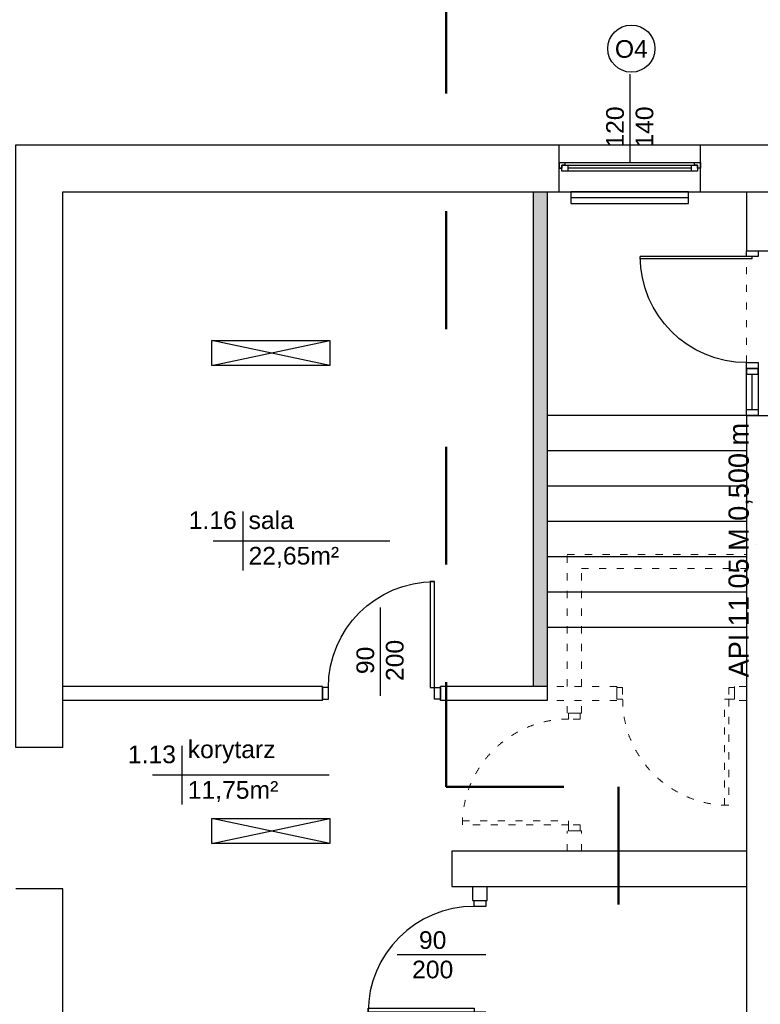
# Model space of a CAD drawing. Header units: millimetres. Extents: x 3698380 to 4312681, y 679670 to 844285.
# Tile 69 of 100: x 4071183 to 4077468, y 786427 to 794789. Entities that reach past the tile are written whole.
import ezdxf
from ezdxf.enums import TextEntityAlignment as Align

# ---------------------------------------------------------------- set-up
doc = ezdxf.new("R2010")
doc.units = ezdxf.units.MM
doc.header["$LTSCALE"] = 10
doc.linetypes.add('1', pattern=[2, 1, -1])
doc.linetypes.add('ACAD_ISO03W100', pattern=[30, 12, -18])
for name, color, linetype, lineweight in [('0 20 cienka', 8, 'Continuous', 20), ('HVAC_zakres_opracowania', 1, '1', 50), ('SAN_Grzejniki CO na rzucie', 7, 'Continuous', 13)]:
    doc.layers.add(name, color=color, linetype=linetype, lineweight=lineweight)
for name, color, linetype in [('_wytyczne ele', 6, 'Continuous'), ('A_kreskowanie', 8, 'Continuous'), ('A_sc_istn', 252, 'Continuous'), ('A_sc_proj', 2, 'Continuous'), ('A_stolarka', 252, 'Continuous'), ('A_wymiary', 1, 'Continuous')]:
    doc.layers.add(name, color=color, linetype=linetype)
doc.styles.add('Grzejniki CO na rzucie', font='txt')
doc.styles.get("Standard").update_dxf_attribs({"font": 'arial.ttf'})
doc.linetypes.add('TRACKS', pattern='A,0.15,[130,ltypeshp.shx,S=0.25,R=0,X=0,Y=0],0.15', length=0.3)

# ---------------------------------------------------------------- blocks, each defined once
blk = doc.blocks.new('*U460')
at = {"color": 252}
for p, q in [((-32.5, 20), (-37.5, 20)), ((-35, 15), (-35, 17.5)), ((-35, 17.5), (-32.5, 17.5)), ((-30, 17.5), (-35, 17.5)), ((-35, 17.5), (-35, 12.5)), ((-32.5, 17.5), (-32.5, 20)), ((77.5, 20), (-32.5, 20)), ((-30, 12.5), (-30, 17.5)), ((75, 17.5), (-30, 17.5)), ((80, 17.5), (75, 17.5)), ((75, 17.5), (75, 12.5)), ((82.5, 20), (77.5, 20)), ((77.5, 20), (77.5, 17.5)), ((77.5, 17.5), (80, 17.5)), ((80, 17.5), (80, 15)), ((80, 12.5), (80, 17.5)), ((-37.5, 15), (-35, 15)), ((-35, 12.5), (-30, 12.5)), ((-30, 15), (75, 15)), ((-30, 12.5), (75, 12.5)), ((-30, 12.5), (75, 12.5)), ((75, 12.5), (80, 12.5)), ((80, 15), (82.5, 15))]:
    blk.add_line(p, q, dxfattribs=at)
for points in [[(-37.5, 20), (-37.5, 15), (-35, 15)], [(82.5, 20), (82.5, 15), (80, 15)]]:
    blk.add_lwpolyline(points, dxfattribs=at)
blk = doc.blocks.new('*U259')
at = {"color": 252}
blk.add_lwpolyline([(75, 0), (0, 0)], dxfattribs=at)
for tag, p in [('H', (30, 20)), ('S', (30, -5))]:
    blk.add_attdef(tag, text='', height=15, rotation=180, dxfattribs=at).set_placement(p, align=Align.CENTER)
blk = doc.blocks.new('*U338')
at = {"color": 252}
blk.add_lwpolyline([(75, 0), (0, 0)], dxfattribs=at)
for tag, p in [('S', (30, 5)), ('H', (30, -20))]:
    blk.add_attdef(tag, text='', height=15, dxfattribs=at).set_placement(p, align=Align.CENTER)
blk = doc.blocks.new('*U469')
at = {"color": 252}
for points in [[(35, 900), (35, 0), (0, 0), (0, 900)], [(-50, -100), (0, -100), (0, 0), (-50, 0)], [(950, 0), (950, -100), (900, -100), (900, 0)]]:
    blk.add_lwpolyline(points, close=True, dxfattribs=at)
blk.add_arc((0, 0), 900, 0, 90, dxfattribs=at)
blk = doc.blocks.new('jndf')
at = {"layer": 'A_stolarka', "ltscale": 2}
for p, q in [((6685.7, -1555593.7), (6685.7, -1556543.7)), ((6685.7, -1555593.7), (6705.7, -1555593.7)), ((6705.7, -1555593.7), (6705.7, -1556543.7))]:
    blk.add_line(p, q, dxfattribs=at)
for points in [[(5755.7, -1555643.7), (5805.7, -1555643.7), (5805.7, -1555543.7), (5755.7, -1555543.7)], [(6705.7, -1555643.7), (6755.7, -1555643.7), (6755.7, -1555543.7), (6705.7, -1555543.7)]]:
    blk.add_lwpolyline(points, close=True, dxfattribs=at)
blk.add_arc((6705.7, -1555643.7), 900, 180, 270, dxfattribs=at)
blk = doc.blocks.new('d')
at = {"layer": 'A_kreskowanie', "ltscale": 2}
h = blk.add_hatch(color=252, dxfattribs=at)
h.dxf.hatch_style = 1
h.paths.add_polyline_path([(3731432.76, 791007.02), (3731312.76, 791007.02), (3731312.76, 789647.02), (3731432.76, 789647.02)])
h.paths.add_polyline_path([(3732874.74, 789327.02), (3732874.74, 789347.02), (3731432.76, 789347.02), (3731432.76, 789227.02), (3732874.74, 789227.02)])
h.paths.add_polyline_path([(3732754.74, 789227.02), (3732634.74, 789227.02), (3732634.74, 789127.02), (3732754.74, 789127.02)])
h.paths.add_polyline_path([(3734281.53, 789347.02), (3733874.74, 789347.02), (3733874.74, 789227.02), (3734281.53, 789227.02)])
h.paths.add_polyline_path([(3734161.53, 791007.02), (3734041.53, 791007.02), (3734041.53, 790927.02), (3734041.53, 790357.02), (3734041.53, 789347.02), (3734161.53, 789347.02)])
h.paths.add_polyline_path([(3736381.9, 791007.02), (3736261.9, 791007.02), (3736261.9, 789347.02), (3735463.65, 789347.02), (3735314.74, 789347.02), (3735314.74, 789227.02), (3736381.9, 789227.02)])
h.paths.add_polyline_path([(3735583.65, 789227.02), (3735463.65, 789227.02), (3735463.65, 787727.02), (3735583.65, 787727.02)])
h.paths.add_polyline_path([(3732754.74, 788122.56), (3732634.74, 788122.56), (3732634.74, 787727.02), (3732754.74, 787727.02)])
h.paths.add_polyline_path([(3731432.76, 789527.02), (3731312.76, 789527.02), (3731312.76, 787727.02), (3731432.76, 787727.02)])
h.paths.add_polyline_path([(3730049.12, 787727.02), (3729235.08, 787727.02), (3729235.08, 787627.02), (3729285.08, 787627.02), (3729285.08, 787527.02, 0.0278424), (3729290.65, 787427.02), (3730049.12, 787427.02)])
h.paths.add_polyline_path([(3729285.08, 787527.02), (3729235.08, 787527.02), (3729235.08, 787427.02), (3729290.65, 787427.02, -0.0278424)], flags=17)
h.paths.add_polyline_path([(3729285.08, 787627.02), (3729235.08, 787627.02), (3729235.08, 787527.02), (3729285.08, 787527.02)], flags=17)
h.paths.add_polyline_path([(3729114.74, 784607.02), (3728714.74, 784607.02), (3728714.74, 783607.02), (3729114.74, 783607.02)])
h.paths.add_polyline_path([(3729220.66, 783607.02), (3729114.74, 783607.02), (3729114.74, 783487.02), (3729220.66, 783487.02)])
h.paths.add_polyline_path([(3729309.74, 783607.02), (3729220.66, 783607.02), (3729220.66, 783487.02), (3729309.74, 783487.02)])
h.paths.add_polyline_path([(3732204.74, 783607.02), (3730709.74, 783607.02), (3730709.74, 783487.02), (3732204.74, 783487.02)])
h.paths.add_polyline_path([(3732324.74, 783707.02), (3732204.74, 783707.02), (3732204.74, 781627.02), (3732324.74, 781627.02)])
h.paths.add_polyline_path([(3735344.74, 786027.02), (3735224.74, 786027.02), (3732324.74, 786027.02), (3732324.74, 785907.02), (3735224.74, 785907.02), (3735224.74, 781627.02), (3735344.74, 781627.02)])
h.paths.add_polyline_path([(3744114.74, 791127.02), (3735314.74, 791127.02), (3735314.74, 791007.02), (3744114.74, 791007.02)])
h.paths.add_polyline_path([(3740100.05, 791007.02), (3739980.05, 791007.02), (3739980.05, 787727.02), (3740100.05, 787727.02)])
h.paths.add_polyline_path([(3742214.74, 791007.02), (3742094.74, 791007.02), (3742094.74, 787727.02), (3742214.74, 787727.02)])
h.paths.add_polyline_path([(3727024.74, 793327.02), (3726904.74, 793327.02), (3726904.74, 789127.02), (3727024.74, 789127.02)])
at = {"layer": '0 20 cienka', "color": 252, "linetype": 'ACAD_ISO03W100', "ltscale": 0.5}
blk.add_line((3728714.74, 791427.02), (3728714.74, 792827.02), dxfattribs=at)
for points in [[(3727194.74, 789127.02), (3727194.74, 790247.02), (3728714.74, 790247.02)], [(3727314.74, 789127.02), (3727314.74, 790127.02), (3728714.74, 790127.02)], [(3727614.91, 789127.02), (3727024.74, 789127.02)], [(3727614.91, 789127.02), (3727614.91, 789007.02)], [(3728714.74, 789127.02), (3728614.91, 789127.02)], [(3728614.91, 789127.02), (3728614.91, 789007.02)], [(3727614.91, 789007.02), (3727024.74, 789007.02)], [(3727194.74, 788899.79), (3727194.74, 789007.02)], [(3727314.74, 788899.79), (3727314.74, 789007.02)], [(3728714.74, 789007.02), (3728614.91, 789007.02)], [(3727314.74, 788899.79), (3727194.74, 788899.79)], [(3727194.74, 787727.02), (3727194.74, 787899.79)], [(3727314.74, 787899.79), (3727194.74, 787899.79)], [(3727314.74, 787727.02), (3727314.74, 787899.79)]]:
    blk.add_lwpolyline(points, dxfattribs=at)
for points in [[(3727614.91, 789017.02), (3727614.91, 789117.02), (3727664.91, 789117.02), (3727664.91, 789017.02)], [(3728614.91, 789117.02), (3728564.91, 789117.02), (3728564.91, 789017.02), (3728614.91, 789017.02)], [(3728529.91, 788117.02), (3728529.91, 789017.02), (3728564.91, 789017.02), (3728564.91, 788117.02)], [(3727204.74, 788899.79), (3727304.74, 788899.79), (3727304.74, 788849.79), (3727204.74, 788849.79)], [(3726304.74, 787984.79), (3727204.74, 787984.79), (3727204.74, 787949.79), (3726304.74, 787949.79)], [(3727304.74, 787899.79), (3727304.74, 787949.79), (3727204.74, 787949.79), (3727204.74, 787899.79)]]:
    blk.add_lwpolyline(points, close=True, dxfattribs=at)
for centre, start, end in [((3728564.91, 789017.02), 180, 270), ((3727204.74, 787949.79), 90, 180)]:
    blk.add_arc(centre, 900, start, end, dxfattribs=at)
at = {"layer": 'A_sc_istn', "color": 252}
for points in [[(3722514.74, 788607.02), (3722514.74, 793727.02), (3744014.74, 793727.02), (3744014.74, 797027.02)], [(3722914.74, 788607.02), (3722914.74, 793327.02), (3744414.74, 793327.02), (3744414.74, 797027.02)], [(3727124.74, 793327.02), (3727124.74, 793727.02)], [(3728324.74, 793327.02), (3728324.74, 793727.02)], [(3728714.74, 793327.02), (3728714.74, 792827.02)], [(3724178.91, 791852.42), (3725178.91, 792064.55)], [(3725178.91, 791852.42), (3724178.91, 792064.55)], [(3728714.74, 791427.02), (3728714.74, 784607.02)], [(3724440.16, 790611.41), (3724440.16, 790111.41)], [(3725690.16, 790361.41), (3724190.16, 790361.41)], [(3725117.62, 789127.02), (3722914.74, 789127.02)], [(3725117.62, 789007.02), (3725117.62, 789127.02)], [(3727024.74, 789127.02), (3726117.62, 789127.02)], [(3726117.62, 789007.02), (3726117.62, 789127.02)], [(3725117.62, 789007.02), (3722914.74, 789007.02)], [(3727024.74, 789007.02), (3726117.62, 789007.02)], [(3722914.74, 788607.02), (3722514.74, 788607.02)], [(3723923.85, 788622.65), (3723923.85, 788122.65)], [(3725173.85, 788372.65), (3723673.85, 788372.65)], [(3724178.91, 787793.16), (3725178.91, 788005.3)], [(3725178.91, 787793.16), (3724178.91, 788005.3)], [(3728714.74, 787727.02), (3726214.74, 787727.02), (3726214.74, 787427.02), (3728714.74, 787427.02)], [(3726394.74, 787308.9), (3726394.74, 787427.02)], [(3726514.74, 787308.9), (3726514.74, 787427.02)], [(3722914.74, 787407.02), (3722514.74, 787407.02)], [(3726964.74, 781627.02), (3722914.74, 781627.02), (3722914.74, 787407.02)], [(3726394.74, 787308.9), (3726514.74, 787308.9)]]:
    blk.add_lwpolyline(points, dxfattribs=at)
for points in [[(3728224.74, 793327.02), (3727224.74, 793327.02), (3727224.74, 793227.02), (3728224.74, 793227.02)], [(3724178.91, 792064.55), (3725178.91, 792064.55), (3725178.91, 791852.42), (3724178.91, 791852.42)], [(3724178.91, 788005.3), (3725178.91, 788005.3), (3725178.91, 787793.16), (3724178.91, 787793.16)]]:
    blk.add_lwpolyline(points, close=True, dxfattribs=at)
at = {"layer": 'A_sc_istn', "color": 252, "linetype": 'TRACKS', "ltscale": 20}
blk.add_lwpolyline([(3728224.74, 793277.02), (3727224.74, 793277.02)], dxfattribs=at)
at = {"layer": 'A_sc_istn', "color": 252}
blk.add_circle((3727738.6, 794542.97), 200, dxfattribs=at)
at = {"layer": 'A_sc_proj', "color": 252, "ltscale": 2}
for p, q in [((3726904.74, 793327.02), (3726904.74, 789127.02)), ((3727024.74, 793327.02), (3727024.74, 789007.02)), ((3728714.74, 792827.02), (3729114.74, 792827.02)), ((3728714.74, 791427.02), (3729114.74, 791427.02))]:
    blk.add_line(p, q, dxfattribs=at)
at = {"layer": 'A_stolarka', "color": 252, "ltscale": 2}
blk.add_line((3728764.74, 791477.02), (3728764.74, 791777.02), dxfattribs=at)
for points in [[(3728714.74, 791827.02), (3728714.74, 791777.02), (3728814.74, 791777.02), (3728814.74, 791827.02)], [(3728814.74, 791827.02), (3728814.74, 791427.02), (3728714.74, 791427.02), (3728714.74, 791827.02)], [(3728714.74, 791427.02), (3728714.74, 791477.02), (3728814.74, 791477.02), (3728814.74, 791427.02)]]:
    blk.add_lwpolyline(points, close=True, dxfattribs=at)
at = {"layer": 'A_wymiary', "color": 252, "ltscale": 2}
for p, q in [((3728714.74, 791427.02), (3727024.74, 791427.02)), ((3728714.74, 791127.02), (3727024.74, 791127.02)), ((3728714.74, 790827.02), (3727024.74, 790827.02)), ((3728714.74, 790527.02), (3727024.74, 790527.02)), ((3728714.74, 790227.02), (3727024.74, 790227.02)), ((3728714.74, 789927.02), (3727024.74, 789927.02)), ((3728714.74, 789627.02), (3727024.74, 789627.02))]:
    blk.add_line(p, q, dxfattribs=at)
at = {"layer": 'A_sc_istn', "color": 252, "linetype": 'ACAD_ISO03W100'}
ref = blk.add_blockref('*U259', (3727724.74, 793577.05), dxfattribs=dict(at, xscale=-10, yscale=10, zscale=10, rotation=270))
ref.add_attrib('S', '120', dxfattribs={"layer": '0', "color": 252, "height": 150, "rotation": 90}).set_placement((3727674.74, 793877.05), align=Align.CENTER)
ref.add_attrib('H', '140', dxfattribs={"layer": '0', "color": 252, "height": 150, "rotation": 90}).set_placement((3727924.74, 793877.05), align=Align.CENTER)
at = {"layer": 'A_sc_istn', "color": 252, "xscale": -10, "yscale": 10, "zscale": 10}
blk.add_blockref('*U460', (3727949.74, 793377.05), dxfattribs=at)
at = {"layer": 'A_sc_istn', "color": 252, "xscale": -1}
blk.add_blockref('*U469', (3726067.62, 789117.02), dxfattribs=at)
at = {"layer": 'A_sc_istn', "color": 252, "linetype": 'ACAD_ISO03W100'}
ref = blk.add_blockref('*U259', (3725605.62, 789047.36), dxfattribs=dict(at, xscale=-10, yscale=10, zscale=10, rotation=270))
ref.add_attrib('S', '90', dxfattribs={"layer": '0', "color": 252, "height": 150, "rotation": 90}).set_placement((3725555.62, 789347.36), align=Align.CENTER)
ref.add_attrib('H', '200', dxfattribs={"layer": '0', "color": 252, "height": 150, "rotation": 90}).set_placement((3725805.62, 789347.36), align=Align.CENTER)
at = {"layer": 'A_sc_istn', "color": 252, "rotation": 90.00000000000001}
blk.add_blockref('*U469', (3726404.74, 786358.9), dxfattribs=at)
at = {"layer": 'A_sc_istn', "color": 252, "linetype": 'ACAD_ISO03W100', "xscale": 10, "yscale": 10, "zscale": 10}
blk.add_blockref('*U338', (3725752.57, 786847.61), dxfattribs=at).add_auto_attribs({'S': '90', 'H': '200'})
at = {"layer": 'A_stolarka', "color": 252, "xscale": -1, "rotation": 270}
blk.add_blockref('jndf', (5284358.49, 786071.29), dxfattribs=at)
at = {"layer": 'A_sc_istn', "color": 252, "char_height": 300}
for s, insert, attachment_point in [('{\\H0.5x;O4}', (3727598.89, 794463.01), 7), ('{\\H0.5x;1.16}', (3724390.16, 790461.41), 9), ('{\\H0.5x;sala}', (3724490.16, 790461.41), 7), ('{\\H0.5x;22,65m²}', (3724490.16, 790311.41), 1), ('{\\H0.5x;1.13}', (3723873.85, 788472.65), 9), ('{\\H0.5x;korytarz}', (3723973.85, 788472.65), 7), ('{\\H0.5x;11,75m²}', (3723973.85, 788322.65), 1)]:
    blk.add_mtext_dynamic_manual_height_columns(s, width=232.5953, gutter_width=12.5, heights=[0], dxfattribs=dict(at, insert=insert, attachment_point=attachment_point))
blk = doc.blocks.new('A$C77EF4F1D')
at = {"layer": 'HVAC_zakres_opracowania', "color": 2, "ltscale": 100}
for p, q in [((-2547.8, 1834.7), (-2547.8, -5052.3)), ((-2547.8, -5052.3), (-1085.3, -5052.3)), ((-1085.3, -5052.3), (-1085.3, -14310.6))]:
    blk.add_line(p, q, dxfattribs=at)

msp = doc.modelspace()

# ---------------------------------------------------------------- block references
at = {"layer": 'A_wymiary'}
msp.add_blockref('d', (348634.7, 0), dxfattribs=at)

# ---------------------------------------------------------------- next in the draw order: linework, layer by layer
at = {"layer": 'SAN_Grzejniki CO na rzucie', "true_color": 0x000000}
msp.add_line((4077433.8, 790329.5), (4077433.8, 790329.5), dxfattribs=at)

# ---------------------------------------------------------------- next in the draw order: block references
at = {"layer": '_wytyczne ele', "color": 2, "ltscale": 2}
msp.add_blockref('A$C77EF4F1D', (4077349.5, 793327), dxfattribs=at)

# ---------------------------------------------------------------- next in the draw order: texts
at = {"layer": 'SAN_Grzejniki CO na rzucie', "true_color": 0x000000, "style": 'Grzejniki CO na rzucie'}
msp.add_text('API 11 05 M 0,500 m', height=172, rotation=90, dxfattribs=at).set_placement((4077369.8, 789203.5))

doc.saveas('drawing.dxf')
